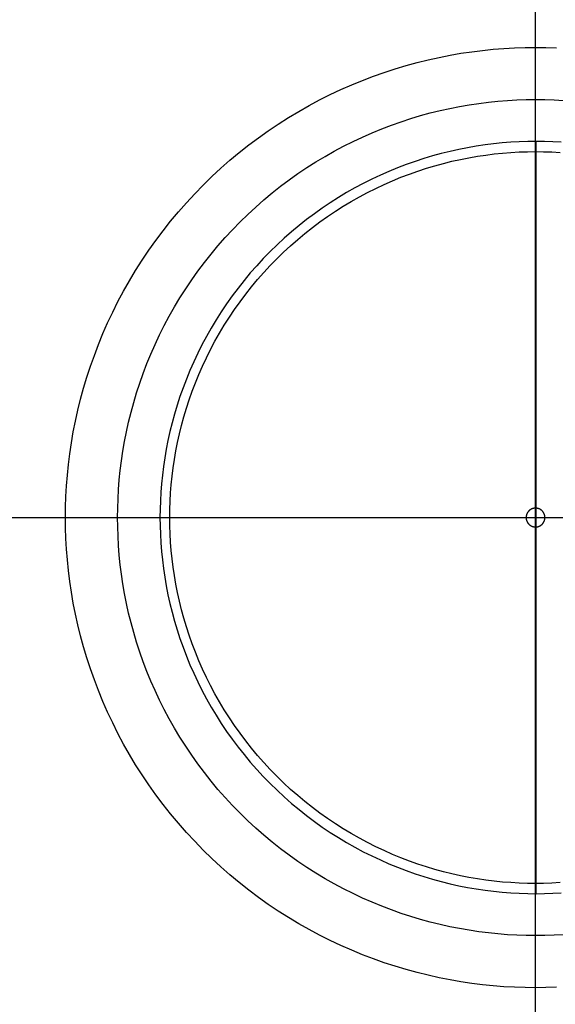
# Model space of a CAD drawing. Header units: millimetres. Extents: x -2314 to -1864, y 544 to 1121.
# Tile 5 of 9: x -2134 to -2087, y 728 to 813. Entities that reach past the tile are written whole.
import ezdxf

# ---------------------------------------------------------------- set-up
doc = ezdxf.new("R2010")
doc.units = ezdxf.units.MM
doc.layers.add('EXTRUSIÓN', color=7, linetype='Continuous')

msp = doc.modelspace()

# ---------------------------------------------------------------- linework, layer by layer
at = {"layer": 'EXTRUSIÓN', "extrusion": (1, 0, 0)}
for points in [[(995.315, -1251.801), (810.462, -805.527)], [(986.319, -1255.527), (801.466, -809.253)], [(810.462, -805.527), (801.466, -809.253)], [(802.348, -1030.527), (802.348, -965.614)], [(770.703, -946.14), (770.703, -378.156)], [(769.892, -1030.527), (769.892, -965.614)], [(769.892, -946.14), (769.892, -378.156)], [(769.892, -946.14), (769.892, -378.156)], [(769.08, -946.14), (769.08, -378.156)], [(553.464, -1255.527), (738.317, -809.253)], [(729.321, -805.527), (738.317, -809.253)], [(737.435, -1030.527), (737.435, -965.614)], [(544.469, -1251.801), (729.321, -805.527)]]:
    msp.add_lwpolyline(points, dxfattribs=at)
at = {"layer": 'EXTRUSIÓN'}
for points in [[(-2089.011, 673.55), (-2089.011, 866.233)], [(-2089.011, 677.583), (-2089.011, 862.2)], [(-2089.011, 677.583), (-2089.011, 862.2)], [(-2089.011, 681.616), (-2089.011, 858.167)], [(-2087.202, 729.362), (-2088.11, 729.331), (-2089.011, 729.321), (-2089.911, 729.331), (-2090.819, 729.362), (-2091.734, 729.413), (-2092.656, 729.485), (-2093.583, 729.58), (-2094.516, 729.696), (-2095.453, 729.836), (-2096.393, 729.999), (-2097.336, 730.185), (-2098.281, 730.395), (-2099.227, 730.629), (-2100.174, 730.887), (-2101.12, 731.17), (-2102.064, 731.479), (-2103.006, 731.812), (-2103.944, 732.17), (-2104.878, 732.553), (-2105.807, 732.961), (-2106.729, 733.395), (-2107.644, 733.854), (-2108.551, 734.337), (-2109.448, 734.845), (-2110.335, 735.378), (-2111.211, 735.934), (-2112.075, 736.515), (-2112.925, 737.119), (-2113.761, 737.745), (-2114.582, 738.395), (-2115.387, 739.066), (-2116.175, 739.758), (-2116.946, 740.471), (-2117.698, 741.204), (-2118.431, 741.956), (-2119.144, 742.727), (-2119.836, 743.515), (-2120.508, 744.32), (-2121.157, 745.141), (-2121.783, 745.977), (-2122.387, 746.828), (-2122.968, 747.691), (-2123.524, 748.567), (-2124.057, 749.454), (-2124.565, 750.351), (-2125.049, 751.258), (-2125.507, 752.173), (-2125.941, 753.095), (-2126.349, 754.024), (-2126.732, 754.958), (-2127.091, 755.896), (-2127.424, 756.838), (-2127.732, 757.782), (-2128.015, 758.728), (-2128.273, 759.675), (-2128.508, 760.621), (-2128.718, 761.566), (-2128.904, 762.509), (-2129.066, 763.45), (-2129.206, 764.386), (-2129.322, 765.319), (-2129.417, 766.246), (-2129.489, 767.168), (-2129.541, 768.083), (-2129.571, 768.991), (-2129.581, 769.892), (-2129.571, 770.792), (-2129.541, 771.7), (-2129.489, 772.615), (-2129.417, 773.537), (-2129.322, 774.464), (-2129.206, 775.397), (-2129.066, 776.334), (-2128.904, 777.274), (-2128.718, 778.217), (-2128.508, 779.162), (-2128.273, 780.108), (-2128.015, 781.055), (-2127.732, 782.001), (-2127.424, 782.945), (-2127.091, 783.887), (-2126.732, 784.825), (-2126.349, 785.759), (-2125.941, 786.688), (-2125.507, 787.61), (-2125.049, 788.525), (-2124.565, 789.432), (-2124.057, 790.329), (-2123.524, 791.216), (-2122.968, 792.092), (-2122.387, 792.956), (-2121.783, 793.806), (-2121.157, 794.642), (-2120.508, 795.463), (-2119.836, 796.268), (-2119.144, 797.056), (-2118.431, 797.827), (-2117.698, 798.579), (-2116.946, 799.312), (-2116.175, 800.025), (-2115.387, 800.717), (-2114.582, 801.388), (-2113.761, 802.038), (-2112.925, 802.664), (-2112.075, 803.268), (-2111.211, 803.849), (-2110.335, 804.405), (-2109.448, 804.938), (-2108.551, 805.446), (-2107.644, 805.93), (-2106.729, 806.388), (-2105.807, 806.822), (-2104.878, 807.23), (-2103.944, 807.613), (-2103.006, 807.972), (-2102.064, 808.305), (-2101.12, 808.613), (-2100.174, 808.896), (-2099.227, 809.154), (-2098.281, 809.389), (-2097.336, 809.598), (-2096.393, 809.785), (-2095.453, 809.947), (-2094.516, 810.087), (-2093.583, 810.203), (-2092.656, 810.298), (-2091.734, 810.37), (-2090.819, 810.422), (-2089.911, 810.452), (-2089.011, 810.462), (-2088.11, 810.452), (-2087.202, 810.422)], [(-2086.589, 733.9), (-2087.402, 733.855), (-2088.21, 733.828), (-2089.011, 733.819), (-2089.811, 733.828), (-2090.619, 733.855), (-2091.432, 733.9), (-2092.252, 733.965), (-2093.076, 734.049), (-2093.905, 734.153), (-2094.738, 734.277), (-2095.574, 734.421), (-2096.413, 734.587), (-2097.253, 734.773), (-2098.095, 734.982), (-2098.936, 735.211), (-2099.777, 735.463), (-2100.617, 735.737), (-2101.454, 736.033), (-2102.289, 736.352), (-2103.119, 736.693), (-2103.945, 737.056), (-2104.765, 737.441), (-2105.579, 737.849), (-2106.385, 738.279), (-2107.182, 738.731), (-2107.971, 739.204), (-2108.75, 739.699), (-2109.518, 740.215), (-2110.274, 740.752), (-2111.017, 741.309), (-2111.747, 741.887), (-2112.463, 742.483), (-2113.164, 743.099), (-2113.849, 743.733), (-2114.518, 744.384), (-2115.169, 745.053), (-2115.803, 745.738), (-2116.419, 746.439), (-2117.016, 747.155), (-2117.593, 747.885), (-2118.15, 748.629), (-2118.687, 749.385), (-2119.203, 750.152), (-2119.698, 750.931), (-2120.172, 751.72), (-2120.623, 752.518), (-2121.053, 753.324), (-2121.461, 754.137), (-2121.846, 754.957), (-2122.21, 755.783), (-2122.55, 756.613), (-2122.869, 757.448), (-2123.165, 758.285), (-2123.439, 759.125), (-2123.691, 759.966), (-2123.921, 760.807), (-2124.129, 761.649), (-2124.315, 762.489), (-2124.481, 763.328), (-2124.625, 764.164), (-2124.749, 764.997), (-2124.853, 765.826), (-2124.937, 766.65), (-2125.002, 767.47), (-2125.047, 768.283), (-2125.074, 769.091), (-2125.083, 769.892), (-2125.074, 770.692), (-2125.047, 771.5), (-2125.002, 772.313), (-2124.937, 773.133), (-2124.853, 773.957), (-2124.749, 774.786), (-2124.625, 775.619), (-2124.481, 776.455), (-2124.315, 777.294), (-2124.129, 778.134), (-2123.921, 778.976), (-2123.691, 779.817), (-2123.439, 780.658), (-2123.165, 781.498), (-2122.869, 782.335), (-2122.55, 783.17), (-2122.21, 784), (-2121.846, 784.826), (-2121.461, 785.646), (-2121.053, 786.459), (-2120.623, 787.266), (-2120.172, 788.063), (-2119.698, 788.852), (-2119.203, 789.631), (-2118.687, 790.399), (-2118.15, 791.155), (-2117.593, 791.898), (-2117.016, 792.628), (-2116.419, 793.344), (-2115.803, 794.045), (-2115.169, 794.73), (-2114.518, 795.399), (-2113.849, 796.05), (-2113.164, 796.684), (-2112.463, 797.3), (-2111.747, 797.897), (-2111.017, 798.474), (-2110.274, 799.031), (-2109.518, 799.568), (-2108.75, 800.084), (-2107.971, 800.579), (-2107.182, 801.053), (-2106.385, 801.504), (-2105.579, 801.934), (-2104.765, 802.342), (-2103.945, 802.727), (-2103.119, 803.091), (-2102.289, 803.431), (-2101.454, 803.75), (-2100.617, 804.046), (-2099.777, 804.32), (-2098.936, 804.572), (-2098.095, 804.802), (-2097.253, 805.01), (-2096.413, 805.196), (-2095.574, 805.362), (-2094.738, 805.506), (-2093.905, 805.63), (-2093.076, 805.734), (-2092.252, 805.818), (-2091.432, 805.883), (-2090.619, 805.928), (-2089.811, 805.955), (-2089.011, 805.964), (-2088.21, 805.955), (-2087.402, 805.928), (-2086.589, 805.883)], [(-2086.789, 802.275), (-2087.521, 802.316), (-2088.248, 802.34), (-2088.968, 802.348), (-2089.689, 802.34), (-2090.415, 802.316), (-2091.147, 802.275), (-2091.885, 802.217), (-2092.627, 802.141), (-2093.372, 802.048), (-2094.122, 801.936), (-2094.874, 801.806), (-2095.629, 801.657), (-2096.385, 801.489), (-2097.142, 801.302), (-2097.899, 801.095), (-2098.656, 800.868), (-2099.411, 800.622), (-2100.165, 800.356), (-2100.915, 800.069), (-2101.663, 799.762), (-2102.405, 799.436), (-2103.143, 799.089), (-2103.875, 798.722), (-2104.601, 798.335), (-2105.318, 797.929), (-2106.028, 797.503), (-2106.729, 797.057), (-2107.419, 796.593), (-2108.1, 796.11), (-2108.769, 795.608), (-2109.425, 795.089), (-2110.07, 794.552), (-2110.7, 793.998), (-2111.317, 793.428), (-2111.918, 792.842), (-2112.505, 792.24), (-2113.075, 791.623), (-2113.629, 790.993), (-2114.166, 790.349), (-2114.685, 789.692), (-2115.187, 789.023), (-2115.67, 788.343), (-2116.134, 787.652), (-2116.579, 786.951), (-2117.005, 786.242), (-2117.412, 785.524), (-2117.799, 784.799), (-2118.166, 784.067), (-2118.512, 783.329), (-2118.839, 782.586), (-2119.146, 781.839), (-2119.432, 781.088), (-2119.699, 780.334), (-2119.945, 779.579), (-2120.172, 778.822), (-2120.379, 778.065), (-2120.566, 777.308), (-2120.734, 776.552), (-2120.883, 775.797), (-2121.013, 775.045), (-2121.124, 774.296), (-2121.218, 773.55), (-2121.293, 772.808), (-2121.351, 772.071), (-2121.392, 771.338), (-2121.417, 770.612), (-2121.425, 769.892), (-2121.417, 769.171), (-2121.392, 768.445), (-2121.351, 767.712), (-2121.293, 766.975), (-2121.218, 766.233), (-2121.124, 765.487), (-2121.013, 764.738), (-2120.883, 763.986), (-2120.734, 763.231), (-2120.566, 762.475), (-2120.379, 761.718), (-2120.172, 760.961), (-2119.945, 760.204), (-2119.699, 759.449), (-2119.432, 758.695), (-2119.146, 757.945), (-2118.839, 757.197), (-2118.512, 756.454), (-2118.166, 755.717), (-2117.799, 754.985), (-2117.412, 754.259), (-2117.005, 753.541), (-2116.579, 752.832), (-2116.134, 752.131), (-2115.67, 751.44), (-2115.187, 750.76), (-2114.685, 750.091), (-2114.166, 749.434), (-2113.629, 748.79), (-2113.075, 748.16), (-2112.505, 747.543), (-2111.918, 746.941), (-2111.317, 746.355), (-2110.7, 745.785), (-2110.07, 745.231), (-2109.425, 744.694), (-2108.769, 744.175), (-2108.1, 743.673), (-2107.419, 743.19), (-2106.729, 742.726), (-2106.028, 742.28), (-2105.318, 741.854), (-2104.601, 741.448), (-2103.875, 741.061), (-2103.143, 740.694), (-2102.405, 740.347), (-2101.663, 740.021), (-2100.915, 739.714), (-2100.165, 739.428), (-2099.411, 739.161), (-2098.656, 738.915), (-2097.899, 738.688), (-2097.142, 738.481), (-2096.385, 738.294), (-2095.629, 738.126), (-2094.874, 737.977), (-2094.122, 737.847), (-2093.372, 737.735), (-2092.627, 737.642), (-2091.885, 737.567), (-2091.147, 737.509), (-2090.415, 737.468), (-2089.689, 737.443), (-2088.968, 737.435), (-2088.248, 737.443), (-2087.521, 737.468), (-2086.789, 737.509)], [(-2086.789, 802.275), (-2087.521, 802.316), (-2088.248, 802.34), (-2088.968, 802.348), (-2089.689, 802.34), (-2090.415, 802.316), (-2091.147, 802.275), (-2091.885, 802.217), (-2092.627, 802.141), (-2093.372, 802.048), (-2094.122, 801.936), (-2094.874, 801.806), (-2095.629, 801.657), (-2096.385, 801.489), (-2097.142, 801.302), (-2097.899, 801.095), (-2098.656, 800.868), (-2099.411, 800.622), (-2100.165, 800.356), (-2100.915, 800.069), (-2101.663, 799.762), (-2102.405, 799.436), (-2103.143, 799.089), (-2103.875, 798.722), (-2104.601, 798.335), (-2105.318, 797.929), (-2106.028, 797.503), (-2106.729, 797.057), (-2107.419, 796.593), (-2108.1, 796.11), (-2108.769, 795.608), (-2109.425, 795.089), (-2110.07, 794.552), (-2110.7, 793.998), (-2111.317, 793.428), (-2111.918, 792.842), (-2112.505, 792.24), (-2113.075, 791.623), (-2113.629, 790.993), (-2114.166, 790.349), (-2114.685, 789.692), (-2115.187, 789.023), (-2115.67, 788.343), (-2116.134, 787.652), (-2116.579, 786.951), (-2117.005, 786.242), (-2117.412, 785.524), (-2117.799, 784.799), (-2118.166, 784.067), (-2118.512, 783.329), (-2118.839, 782.586), (-2119.146, 781.839), (-2119.432, 781.088), (-2119.699, 780.334), (-2119.945, 779.579), (-2120.172, 778.822), (-2120.379, 778.065), (-2120.566, 777.308), (-2120.734, 776.552), (-2120.883, 775.797), (-2121.013, 775.045), (-2121.124, 774.296), (-2121.218, 773.55), (-2121.293, 772.808), (-2121.351, 772.071), (-2121.392, 771.338), (-2121.417, 770.612), (-2121.425, 769.892), (-2121.417, 769.171), (-2121.392, 768.445), (-2121.351, 767.712), (-2121.293, 766.975), (-2121.218, 766.233), (-2121.124, 765.487), (-2121.013, 764.738), (-2120.883, 763.986), (-2120.734, 763.231), (-2120.566, 762.475), (-2120.379, 761.718), (-2120.172, 760.961), (-2119.945, 760.204), (-2119.699, 759.449), (-2119.432, 758.695), (-2119.146, 757.945), (-2118.839, 757.197), (-2118.512, 756.454), (-2118.166, 755.717), (-2117.799, 754.985), (-2117.412, 754.259), (-2117.005, 753.541), (-2116.579, 752.832), (-2116.134, 752.131), (-2115.67, 751.44), (-2115.187, 750.76), (-2114.685, 750.091), (-2114.166, 749.434), (-2113.629, 748.79), (-2113.075, 748.16), (-2112.505, 747.543), (-2111.918, 746.941), (-2111.317, 746.355), (-2110.7, 745.785), (-2110.07, 745.231), (-2109.425, 744.694), (-2108.769, 744.175), (-2108.1, 743.673), (-2107.419, 743.19), (-2106.729, 742.726), (-2106.028, 742.28), (-2105.318, 741.854), (-2104.601, 741.448), (-2103.875, 741.061), (-2103.143, 740.694), (-2102.405, 740.347), (-2101.663, 740.021), (-2100.915, 739.714), (-2100.165, 739.428), (-2099.411, 739.161), (-2098.656, 738.915), (-2097.899, 738.688), (-2097.142, 738.481), (-2096.385, 738.294), (-2095.629, 738.126), (-2094.874, 737.977), (-2094.122, 737.847), (-2093.372, 737.735), (-2092.627, 737.642), (-2091.885, 737.567), (-2091.147, 737.509), (-2090.415, 737.468), (-2089.689, 737.443), (-2088.968, 737.435), (-2088.248, 737.443), (-2087.521, 737.468), (-2086.789, 737.509)], [(-2086.789, 802.275), (-2087.521, 802.316), (-2088.248, 802.34), (-2088.968, 802.348), (-2089.689, 802.34), (-2090.415, 802.316), (-2091.147, 802.275), (-2091.885, 802.217), (-2092.627, 802.141), (-2093.372, 802.048), (-2094.122, 801.936), (-2094.874, 801.806), (-2095.629, 801.657), (-2096.385, 801.489), (-2097.142, 801.302), (-2097.899, 801.095), (-2098.656, 800.868), (-2099.411, 800.622), (-2100.165, 800.356), (-2100.915, 800.069), (-2101.663, 799.762), (-2102.405, 799.436), (-2103.143, 799.089), (-2103.875, 798.722), (-2104.601, 798.335), (-2105.318, 797.929), (-2106.028, 797.503), (-2106.729, 797.057), (-2107.419, 796.593), (-2108.1, 796.11), (-2108.769, 795.608), (-2109.425, 795.089), (-2110.07, 794.552), (-2110.7, 793.998), (-2111.317, 793.428), (-2111.918, 792.842), (-2112.505, 792.24), (-2113.075, 791.623), (-2113.629, 790.993), (-2114.166, 790.349), (-2114.685, 789.692), (-2115.187, 789.023), (-2115.67, 788.343), (-2116.134, 787.652), (-2116.579, 786.951), (-2117.005, 786.242), (-2117.412, 785.524), (-2117.799, 784.799), (-2118.166, 784.067), (-2118.512, 783.329), (-2118.839, 782.586), (-2119.146, 781.839), (-2119.432, 781.088), (-2119.699, 780.334), (-2119.945, 779.579), (-2120.172, 778.822), (-2120.379, 778.065), (-2120.566, 777.308), (-2120.734, 776.552), (-2120.883, 775.797), (-2121.013, 775.045), (-2121.124, 774.296), (-2121.218, 773.55), (-2121.293, 772.808), (-2121.351, 772.071), (-2121.392, 771.338), (-2121.417, 770.612), (-2121.425, 769.892), (-2121.417, 769.171), (-2121.392, 768.445), (-2121.351, 767.712), (-2121.293, 766.975), (-2121.218, 766.233), (-2121.124, 765.487), (-2121.013, 764.738), (-2120.883, 763.986), (-2120.734, 763.231), (-2120.566, 762.475), (-2120.379, 761.718), (-2120.172, 760.961), (-2119.945, 760.204), (-2119.699, 759.449), (-2119.432, 758.695), (-2119.146, 757.945), (-2118.839, 757.197), (-2118.512, 756.454), (-2118.166, 755.717), (-2117.799, 754.985), (-2117.412, 754.259), (-2117.005, 753.541), (-2116.579, 752.832), (-2116.134, 752.131), (-2115.67, 751.44), (-2115.187, 750.76), (-2114.685, 750.091), (-2114.166, 749.434), (-2113.629, 748.79), (-2113.075, 748.16), (-2112.505, 747.543), (-2111.918, 746.941), (-2111.317, 746.355), (-2110.7, 745.785), (-2110.07, 745.231), (-2109.425, 744.694), (-2108.769, 744.175), (-2108.1, 743.673), (-2107.419, 743.19), (-2106.729, 742.726), (-2106.028, 742.28), (-2105.318, 741.854), (-2104.601, 741.448), (-2103.875, 741.061), (-2103.143, 740.694), (-2102.405, 740.347), (-2101.663, 740.021), (-2100.915, 739.714), (-2100.165, 739.428), (-2099.411, 739.161), (-2098.656, 738.915), (-2097.899, 738.688), (-2097.142, 738.481), (-2096.385, 738.294), (-2095.629, 738.126), (-2094.874, 737.977), (-2094.122, 737.847), (-2093.372, 737.735), (-2092.627, 737.642), (-2091.885, 737.567), (-2091.147, 737.509), (-2090.415, 737.468), (-2089.689, 737.443), (-2088.968, 737.435), (-2088.248, 737.443), (-2087.521, 737.468), (-2086.789, 737.509)], [(-2088.968, 737.435), (-2088.968, 802.348)], [(-2088.968, 737.435), (-2088.968, 802.348)], [(-2086.891, 738.388), (-2087.603, 738.348), (-2088.31, 738.325), (-2089.011, 738.317), (-2089.711, 738.325), (-2090.418, 738.348), (-2091.13, 738.388), (-2091.848, 738.445), (-2092.569, 738.518), (-2093.295, 738.609), (-2094.024, 738.717), (-2094.756, 738.844), (-2095.49, 738.989), (-2096.226, 739.152), (-2096.962, 739.335), (-2097.699, 739.536), (-2098.435, 739.756), (-2099.17, 739.996), (-2099.903, 740.255), (-2100.633, 740.534), (-2101.36, 740.832), (-2102.083, 741.15), (-2102.801, 741.487), (-2103.513, 741.844), (-2104.218, 742.221), (-2104.917, 742.616), (-2105.607, 743.03), (-2106.289, 743.464), (-2106.961, 743.915), (-2107.622, 744.385), (-2108.273, 744.873), (-2108.912, 745.378), (-2109.539, 745.901), (-2110.152, 746.44), (-2110.752, 746.994), (-2111.337, 747.565), (-2111.908, 748.15), (-2112.463, 748.75), (-2113.001, 749.364), (-2113.524, 749.99), (-2114.029, 750.629), (-2114.517, 751.28), (-2114.987, 751.942), (-2115.438, 752.614), (-2115.872, 753.295), (-2116.286, 753.986), (-2116.682, 754.684), (-2117.058, 755.389), (-2117.415, 756.102), (-2117.752, 756.819), (-2118.07, 757.542), (-2118.368, 758.269), (-2118.647, 758.999), (-2118.906, 759.732), (-2119.146, 760.467), (-2119.366, 761.204), (-2119.568, 761.94), (-2119.75, 762.677), (-2119.913, 763.412), (-2120.058, 764.146), (-2120.185, 764.878), (-2120.293, 765.607), (-2120.384, 766.333), (-2120.458, 767.054), (-2120.514, 767.772), (-2120.554, 768.484), (-2120.577, 769.191), (-2120.585, 769.892), (-2120.577, 770.592), (-2120.554, 771.299), (-2120.514, 772.011), (-2120.458, 772.729), (-2120.384, 773.45), (-2120.293, 774.176), (-2120.185, 774.905), (-2120.058, 775.637), (-2119.913, 776.371), (-2119.75, 777.107), (-2119.568, 777.843), (-2119.366, 778.58), (-2119.146, 779.316), (-2118.906, 780.051), (-2118.647, 780.784), (-2118.368, 781.514), (-2118.07, 782.241), (-2117.752, 782.964), (-2117.415, 783.682), (-2117.058, 784.394), (-2116.682, 785.099), (-2116.286, 785.798), (-2115.872, 786.488), (-2115.438, 787.17), (-2114.987, 787.842), (-2114.517, 788.503), (-2114.029, 789.154), (-2113.524, 789.793), (-2113.001, 790.42), (-2112.463, 791.033), (-2111.908, 791.633), (-2111.337, 792.218), (-2110.752, 792.789), (-2110.152, 793.344), (-2109.539, 793.882), (-2108.912, 794.405), (-2108.273, 794.91), (-2107.622, 795.398), (-2106.961, 795.868), (-2106.289, 796.319), (-2105.607, 796.753), (-2104.917, 797.167), (-2104.218, 797.563), (-2103.513, 797.939), (-2102.801, 798.296), (-2102.083, 798.633), (-2101.36, 798.951), (-2100.633, 799.249), (-2099.903, 799.528), (-2099.17, 799.787), (-2098.435, 800.027), (-2097.699, 800.247), (-2096.962, 800.449), (-2096.226, 800.631), (-2095.49, 800.794), (-2094.756, 800.939), (-2094.024, 801.066), (-2093.295, 801.174), (-2092.569, 801.265), (-2091.848, 801.338), (-2091.13, 801.395), (-2090.418, 801.435), (-2089.711, 801.458), (-2089.011, 801.466), (-2088.31, 801.458), (-2087.603, 801.435), (-2086.891, 801.395)], [(-2089.011, 769.08), (-2089.011, 770.703)], [(-2089.011, 769.08), (-2089.011, 770.703)], [(-2185.352, 769.892), (-1992.669, 769.892)], [(-2181.319, 769.892), (-1996.702, 769.892)], [(-2181.319, 769.892), (-1996.702, 769.892)], [(-2177.286, 769.892), (-2000.735, 769.892)], [(-2121.425, 769.892), (-2056.512, 769.892)], [(-2121.425, 769.892), (-2056.512, 769.892)], [(-2089.822, 769.892), (-2088.199, 769.892)], [(-2089.822, 769.892), (-2088.199, 769.892)]]:
    msp.add_lwpolyline(points, dxfattribs=at)
msp.add_lwpolyline([(-2088.199, 769.892), (-2088.199, 769.91), (-2088.2, 769.928), (-2088.201, 769.946), (-2088.202, 769.964), (-2088.204, 769.983), (-2088.207, 770.002), (-2088.209, 770.02), (-2088.213, 770.039), (-2088.216, 770.058), (-2088.221, 770.077), (-2088.225, 770.096), (-2088.231, 770.115), (-2088.236, 770.134), (-2088.242, 770.153), (-2088.249, 770.171), (-2088.256, 770.19), (-2088.264, 770.209), (-2088.272, 770.227), (-2088.281, 770.246), (-2088.29, 770.264), (-2088.3, 770.282), (-2088.31, 770.3), (-2088.32, 770.318), (-2088.331, 770.336), (-2088.343, 770.353), (-2088.355, 770.37), (-2088.368, 770.387), (-2088.381, 770.403), (-2088.394, 770.419), (-2088.408, 770.435), (-2088.422, 770.45), (-2088.437, 770.465), (-2088.452, 770.48), (-2088.467, 770.494), (-2088.483, 770.508), (-2088.499, 770.521), (-2088.516, 770.534), (-2088.532, 770.547), (-2088.549, 770.559), (-2088.567, 770.571), (-2088.584, 770.582), (-2088.602, 770.592), (-2088.62, 770.603), (-2088.638, 770.612), (-2088.656, 770.621), (-2088.675, 770.63), (-2088.693, 770.638), (-2088.712, 770.646), (-2088.731, 770.653), (-2088.75, 770.66), (-2088.768, 770.666), (-2088.787, 770.672), (-2088.806, 770.677), (-2088.825, 770.681), (-2088.844, 770.686), (-2088.863, 770.689), (-2088.882, 770.693), (-2088.901, 770.695), (-2088.919, 770.698), (-2088.938, 770.7), (-2088.956, 770.701), (-2088.974, 770.702), (-2088.993, 770.703), (-2089.011, 770.703), (-2089.029, 770.703), (-2089.047, 770.702), (-2089.065, 770.701), (-2089.084, 770.7), (-2089.102, 770.698), (-2089.121, 770.695), (-2089.139, 770.693), (-2089.158, 770.689), (-2089.177, 770.686), (-2089.196, 770.681), (-2089.215, 770.677), (-2089.234, 770.672), (-2089.253, 770.666), (-2089.272, 770.66), (-2089.291, 770.653), (-2089.309, 770.646), (-2089.328, 770.638), (-2089.347, 770.63), (-2089.365, 770.621), (-2089.383, 770.612), (-2089.401, 770.603), (-2089.419, 770.592), (-2089.437, 770.582), (-2089.455, 770.571), (-2089.472, 770.559), (-2089.489, 770.547), (-2089.506, 770.534), (-2089.522, 770.521), (-2089.538, 770.508), (-2089.554, 770.494), (-2089.569, 770.48), (-2089.584, 770.465), (-2089.599, 770.45), (-2089.613, 770.435), (-2089.627, 770.419), (-2089.641, 770.403), (-2089.654, 770.387), (-2089.666, 770.37), (-2089.678, 770.353), (-2089.69, 770.336), (-2089.701, 770.318), (-2089.712, 770.3), (-2089.722, 770.282), (-2089.731, 770.264), (-2089.741, 770.246), (-2089.749, 770.227), (-2089.757, 770.209), (-2089.765, 770.19), (-2089.772, 770.171), (-2089.779, 770.153), (-2089.785, 770.134), (-2089.791, 770.115), (-2089.796, 770.096), (-2089.801, 770.077), (-2089.805, 770.058), (-2089.808, 770.039), (-2089.812, 770.02), (-2089.815, 770.002), (-2089.817, 769.983), (-2089.819, 769.964), (-2089.82, 769.946), (-2089.821, 769.928), (-2089.822, 769.91), (-2089.822, 769.892), (-2089.822, 769.874), (-2089.821, 769.855), (-2089.82, 769.837), (-2089.819, 769.819), (-2089.817, 769.8), (-2089.815, 769.781), (-2089.812, 769.763), (-2089.808, 769.744), (-2089.805, 769.725), (-2089.801, 769.706), (-2089.796, 769.687), (-2089.791, 769.668), (-2089.785, 769.649), (-2089.779, 769.63), (-2089.772, 769.612), (-2089.765, 769.593), (-2089.757, 769.574), (-2089.749, 769.556), (-2089.741, 769.537), (-2089.731, 769.519), (-2089.722, 769.501), (-2089.712, 769.483), (-2089.701, 769.465), (-2089.69, 769.448), (-2089.678, 769.43), (-2089.666, 769.413), (-2089.654, 769.397), (-2089.641, 769.38), (-2089.627, 769.364), (-2089.613, 769.348), (-2089.599, 769.333), (-2089.584, 769.318), (-2089.569, 769.303), (-2089.554, 769.289), (-2089.538, 769.275), (-2089.522, 769.262), (-2089.506, 769.249), (-2089.489, 769.236), (-2089.472, 769.224), (-2089.455, 769.212), (-2089.437, 769.201), (-2089.419, 769.191), (-2089.401, 769.18), (-2089.383, 769.171), (-2089.365, 769.162), (-2089.347, 769.153), (-2089.328, 769.145), (-2089.309, 769.137), (-2089.291, 769.13), (-2089.272, 769.123), (-2089.253, 769.117), (-2089.234, 769.111), (-2089.215, 769.106), (-2089.196, 769.102), (-2089.177, 769.097), (-2089.158, 769.094), (-2089.139, 769.09), (-2089.121, 769.088), (-2089.102, 769.085), (-2089.084, 769.083), (-2089.065, 769.082), (-2089.047, 769.081), (-2089.029, 769.08), (-2089.011, 769.08), (-2088.993, 769.08), (-2088.974, 769.081), (-2088.956, 769.082), (-2088.938, 769.083), (-2088.919, 769.085), (-2088.901, 769.088), (-2088.882, 769.09), (-2088.863, 769.094), (-2088.844, 769.097), (-2088.825, 769.102), (-2088.806, 769.106), (-2088.787, 769.111), (-2088.768, 769.117), (-2088.75, 769.123), (-2088.731, 769.13), (-2088.712, 769.137), (-2088.693, 769.145), (-2088.675, 769.153), (-2088.656, 769.162), (-2088.638, 769.171), (-2088.62, 769.18), (-2088.602, 769.191), (-2088.584, 769.201), (-2088.567, 769.212), (-2088.549, 769.224), (-2088.532, 769.236), (-2088.516, 769.249), (-2088.499, 769.262), (-2088.483, 769.275), (-2088.467, 769.289), (-2088.452, 769.303), (-2088.437, 769.318), (-2088.422, 769.333), (-2088.408, 769.348), (-2088.394, 769.364), (-2088.381, 769.38), (-2088.368, 769.397), (-2088.355, 769.413), (-2088.343, 769.43), (-2088.331, 769.448), (-2088.32, 769.465), (-2088.31, 769.483), (-2088.3, 769.501), (-2088.29, 769.519), (-2088.281, 769.537), (-2088.272, 769.556), (-2088.264, 769.574), (-2088.256, 769.593), (-2088.249, 769.612), (-2088.242, 769.63), (-2088.236, 769.649), (-2088.231, 769.668), (-2088.225, 769.687), (-2088.221, 769.706), (-2088.216, 769.725), (-2088.213, 769.744), (-2088.209, 769.763), (-2088.207, 769.781), (-2088.204, 769.8), (-2088.202, 769.819), (-2088.201, 769.837), (-2088.2, 769.855), (-2088.199, 769.874)], close=True, dxfattribs=at)
msp.add_lwpolyline([(-2088.199, 769.892), (-2088.199, 769.91), (-2088.2, 769.928), (-2088.201, 769.946), (-2088.202, 769.964), (-2088.204, 769.983), (-2088.207, 770.002), (-2088.209, 770.02), (-2088.213, 770.039), (-2088.216, 770.058), (-2088.221, 770.077), (-2088.225, 770.096), (-2088.231, 770.115), (-2088.236, 770.134), (-2088.242, 770.153), (-2088.249, 770.171), (-2088.256, 770.19), (-2088.264, 770.209), (-2088.272, 770.227), (-2088.281, 770.246), (-2088.29, 770.264), (-2088.3, 770.282), (-2088.31, 770.3), (-2088.32, 770.318), (-2088.331, 770.336), (-2088.343, 770.353), (-2088.355, 770.37), (-2088.368, 770.387), (-2088.381, 770.403), (-2088.394, 770.419), (-2088.408, 770.435), (-2088.422, 770.45), (-2088.437, 770.465), (-2088.452, 770.48), (-2088.467, 770.494), (-2088.483, 770.508), (-2088.499, 770.521), (-2088.516, 770.534), (-2088.532, 770.547), (-2088.549, 770.559), (-2088.567, 770.571), (-2088.584, 770.582), (-2088.602, 770.592), (-2088.62, 770.603), (-2088.638, 770.612), (-2088.656, 770.621), (-2088.675, 770.63), (-2088.693, 770.638), (-2088.712, 770.646), (-2088.731, 770.653), (-2088.75, 770.66), (-2088.768, 770.666), (-2088.787, 770.672), (-2088.806, 770.677), (-2088.825, 770.681), (-2088.844, 770.686), (-2088.863, 770.689), (-2088.882, 770.693), (-2088.901, 770.695), (-2088.919, 770.698), (-2088.938, 770.7), (-2088.956, 770.701), (-2088.974, 770.702), (-2088.993, 770.703), (-2089.011, 770.703), (-2089.029, 770.703), (-2089.047, 770.702), (-2089.065, 770.701), (-2089.084, 770.7), (-2089.102, 770.698), (-2089.121, 770.695), (-2089.139, 770.693), (-2089.158, 770.689), (-2089.177, 770.686), (-2089.196, 770.681), (-2089.215, 770.677), (-2089.234, 770.672), (-2089.253, 770.666), (-2089.272, 770.66), (-2089.291, 770.653), (-2089.309, 770.646), (-2089.328, 770.638), (-2089.347, 770.63), (-2089.365, 770.621), (-2089.383, 770.612), (-2089.401, 770.603), (-2089.419, 770.592), (-2089.437, 770.582), (-2089.455, 770.571), (-2089.472, 770.559), (-2089.489, 770.547), (-2089.506, 770.534), (-2089.522, 770.521), (-2089.538, 770.508), (-2089.554, 770.494), (-2089.569, 770.48), (-2089.584, 770.465), (-2089.599, 770.45), (-2089.613, 770.435), (-2089.627, 770.419), (-2089.641, 770.403), (-2089.654, 770.387), (-2089.666, 770.37), (-2089.678, 770.353), (-2089.69, 770.336), (-2089.701, 770.318), (-2089.712, 770.3), (-2089.722, 770.282), (-2089.731, 770.264), (-2089.741, 770.246), (-2089.749, 770.227), (-2089.757, 770.209), (-2089.765, 770.19), (-2089.772, 770.171), (-2089.779, 770.153), (-2089.785, 770.134), (-2089.791, 770.115), (-2089.796, 770.096), (-2089.801, 770.077), (-2089.805, 770.058), (-2089.808, 770.039), (-2089.812, 770.02), (-2089.815, 770.002), (-2089.817, 769.983), (-2089.819, 769.964), (-2089.82, 769.946), (-2089.821, 769.928), (-2089.822, 769.91), (-2089.822, 769.892), (-2089.822, 769.874), (-2089.821, 769.855), (-2089.82, 769.837), (-2089.819, 769.819), (-2089.817, 769.8), (-2089.815, 769.781), (-2089.812, 769.763), (-2089.808, 769.744), (-2089.805, 769.725), (-2089.801, 769.706), (-2089.796, 769.687), (-2089.791, 769.668), (-2089.785, 769.649), (-2089.779, 769.63), (-2089.772, 769.612), (-2089.765, 769.593), (-2089.757, 769.574), (-2089.749, 769.556), (-2089.741, 769.537), (-2089.731, 769.519), (-2089.722, 769.501), (-2089.712, 769.483), (-2089.701, 769.465), (-2089.69, 769.448), (-2089.678, 769.43), (-2089.666, 769.413), (-2089.654, 769.397), (-2089.641, 769.38), (-2089.627, 769.364), (-2089.613, 769.348), (-2089.599, 769.333), (-2089.584, 769.318), (-2089.569, 769.303), (-2089.554, 769.289), (-2089.538, 769.275), (-2089.522, 769.262), (-2089.506, 769.249), (-2089.489, 769.236), (-2089.472, 769.224), (-2089.455, 769.212), (-2089.437, 769.201), (-2089.419, 769.191), (-2089.401, 769.18), (-2089.383, 769.171), (-2089.365, 769.162), (-2089.347, 769.153), (-2089.328, 769.145), (-2089.309, 769.137), (-2089.291, 769.13), (-2089.272, 769.123), (-2089.253, 769.117), (-2089.234, 769.111), (-2089.215, 769.106), (-2089.196, 769.102), (-2089.177, 769.097), (-2089.158, 769.094), (-2089.139, 769.09), (-2089.121, 769.088), (-2089.102, 769.085), (-2089.084, 769.083), (-2089.065, 769.082), (-2089.047, 769.081), (-2089.029, 769.08), (-2089.011, 769.08), (-2088.993, 769.08), (-2088.974, 769.081), (-2088.956, 769.082), (-2088.938, 769.083), (-2088.919, 769.085), (-2088.901, 769.088), (-2088.882, 769.09), (-2088.863, 769.094), (-2088.844, 769.097), (-2088.825, 769.102), (-2088.806, 769.106), (-2088.787, 769.111), (-2088.768, 769.117), (-2088.75, 769.123), (-2088.731, 769.13), (-2088.712, 769.137), (-2088.693, 769.145), (-2088.675, 769.153), (-2088.656, 769.162), (-2088.638, 769.171), (-2088.62, 769.18), (-2088.602, 769.191), (-2088.584, 769.201), (-2088.567, 769.212), (-2088.549, 769.224), (-2088.532, 769.236), (-2088.516, 769.249), (-2088.499, 769.262), (-2088.483, 769.275), (-2088.467, 769.289), (-2088.452, 769.303), (-2088.437, 769.318), (-2088.422, 769.333), (-2088.408, 769.348), (-2088.394, 769.364), (-2088.381, 769.38), (-2088.368, 769.397), (-2088.355, 769.413), (-2088.343, 769.43), (-2088.331, 769.448), (-2088.32, 769.465), (-2088.31, 769.483), (-2088.3, 769.501), (-2088.29, 769.519), (-2088.281, 769.537), (-2088.272, 769.556), (-2088.264, 769.574), (-2088.256, 769.593), (-2088.249, 769.612), (-2088.242, 769.63), (-2088.236, 769.649), (-2088.231, 769.668), (-2088.225, 769.687), (-2088.221, 769.706), (-2088.216, 769.725), (-2088.213, 769.744), (-2088.209, 769.763), (-2088.207, 769.781), (-2088.204, 769.8), (-2088.202, 769.819), (-2088.201, 769.837), (-2088.2, 769.855), (-2088.199, 769.874)], close=True, dxfattribs=at)
msp.add_lwpolyline([(-2088.199, 769.892), (-2088.199, 769.91), (-2088.2, 769.928), (-2088.201, 769.946), (-2088.202, 769.964), (-2088.204, 769.983), (-2088.207, 770.002), (-2088.209, 770.02), (-2088.213, 770.039), (-2088.216, 770.058), (-2088.221, 770.077), (-2088.225, 770.096), (-2088.231, 770.115), (-2088.236, 770.134), (-2088.242, 770.153), (-2088.249, 770.171), (-2088.256, 770.19), (-2088.264, 770.209), (-2088.272, 770.227), (-2088.281, 770.246), (-2088.29, 770.264), (-2088.3, 770.282), (-2088.31, 770.3), (-2088.32, 770.318), (-2088.331, 770.336), (-2088.343, 770.353), (-2088.355, 770.37), (-2088.368, 770.387), (-2088.381, 770.403), (-2088.394, 770.419), (-2088.408, 770.435), (-2088.422, 770.45), (-2088.437, 770.465), (-2088.452, 770.48), (-2088.467, 770.494), (-2088.483, 770.508), (-2088.499, 770.521), (-2088.516, 770.534), (-2088.532, 770.547), (-2088.549, 770.559), (-2088.567, 770.571), (-2088.584, 770.582), (-2088.602, 770.592), (-2088.62, 770.603), (-2088.638, 770.612), (-2088.656, 770.621), (-2088.675, 770.63), (-2088.693, 770.638), (-2088.712, 770.646), (-2088.731, 770.653), (-2088.75, 770.66), (-2088.768, 770.666), (-2088.787, 770.672), (-2088.806, 770.677), (-2088.825, 770.681), (-2088.844, 770.686), (-2088.863, 770.689), (-2088.882, 770.693), (-2088.901, 770.695), (-2088.919, 770.698), (-2088.938, 770.7), (-2088.956, 770.701), (-2088.974, 770.702), (-2088.993, 770.703), (-2089.011, 770.703), (-2089.029, 770.703), (-2089.047, 770.702), (-2089.065, 770.701), (-2089.084, 770.7), (-2089.102, 770.698), (-2089.121, 770.695), (-2089.139, 770.693), (-2089.158, 770.689), (-2089.177, 770.686), (-2089.196, 770.681), (-2089.215, 770.677), (-2089.234, 770.672), (-2089.253, 770.666), (-2089.272, 770.66), (-2089.291, 770.653), (-2089.309, 770.646), (-2089.328, 770.638), (-2089.347, 770.63), (-2089.365, 770.621), (-2089.383, 770.612), (-2089.401, 770.603), (-2089.419, 770.592), (-2089.437, 770.582), (-2089.455, 770.571), (-2089.472, 770.559), (-2089.489, 770.547), (-2089.506, 770.534), (-2089.522, 770.521), (-2089.538, 770.508), (-2089.554, 770.494), (-2089.569, 770.48), (-2089.584, 770.465), (-2089.599, 770.45), (-2089.613, 770.435), (-2089.627, 770.419), (-2089.641, 770.403), (-2089.654, 770.387), (-2089.666, 770.37), (-2089.678, 770.353), (-2089.69, 770.336), (-2089.701, 770.318), (-2089.712, 770.3), (-2089.722, 770.282), (-2089.731, 770.264), (-2089.741, 770.246), (-2089.749, 770.227), (-2089.757, 770.209), (-2089.765, 770.19), (-2089.772, 770.171), (-2089.779, 770.153), (-2089.785, 770.134), (-2089.791, 770.115), (-2089.796, 770.096), (-2089.801, 770.077), (-2089.805, 770.058), (-2089.808, 770.039), (-2089.812, 770.02), (-2089.815, 770.002), (-2089.817, 769.983), (-2089.819, 769.964), (-2089.82, 769.946), (-2089.821, 769.928), (-2089.822, 769.91), (-2089.822, 769.892), (-2089.822, 769.874), (-2089.821, 769.855), (-2089.82, 769.837), (-2089.819, 769.819), (-2089.817, 769.8), (-2089.815, 769.781), (-2089.812, 769.763), (-2089.808, 769.744), (-2089.805, 769.725), (-2089.801, 769.706), (-2089.796, 769.687), (-2089.791, 769.668), (-2089.785, 769.649), (-2089.779, 769.63), (-2089.772, 769.612), (-2089.765, 769.593), (-2089.757, 769.574), (-2089.749, 769.556), (-2089.741, 769.537), (-2089.731, 769.519), (-2089.722, 769.501), (-2089.712, 769.483), (-2089.701, 769.465), (-2089.69, 769.448), (-2089.678, 769.43), (-2089.666, 769.413), (-2089.654, 769.397), (-2089.641, 769.38), (-2089.627, 769.364), (-2089.613, 769.348), (-2089.599, 769.333), (-2089.584, 769.318), (-2089.569, 769.303), (-2089.554, 769.289), (-2089.538, 769.275), (-2089.522, 769.262), (-2089.506, 769.249), (-2089.489, 769.236), (-2089.472, 769.224), (-2089.455, 769.212), (-2089.437, 769.201), (-2089.419, 769.191), (-2089.401, 769.18), (-2089.383, 769.171), (-2089.365, 769.162), (-2089.347, 769.153), (-2089.328, 769.145), (-2089.309, 769.137), (-2089.291, 769.13), (-2089.272, 769.123), (-2089.253, 769.117), (-2089.234, 769.111), (-2089.215, 769.106), (-2089.196, 769.102), (-2089.177, 769.097), (-2089.158, 769.094), (-2089.139, 769.09), (-2089.121, 769.088), (-2089.102, 769.085), (-2089.084, 769.083), (-2089.065, 769.082), (-2089.047, 769.081), (-2089.029, 769.08), (-2089.011, 769.08), (-2088.993, 769.08), (-2088.974, 769.081), (-2088.956, 769.082), (-2088.938, 769.083), (-2088.919, 769.085), (-2088.901, 769.088), (-2088.882, 769.09), (-2088.863, 769.094), (-2088.844, 769.097), (-2088.825, 769.102), (-2088.806, 769.106), (-2088.787, 769.111), (-2088.768, 769.117), (-2088.75, 769.123), (-2088.731, 769.13), (-2088.712, 769.137), (-2088.693, 769.145), (-2088.675, 769.153), (-2088.656, 769.162), (-2088.638, 769.171), (-2088.62, 769.18), (-2088.602, 769.191), (-2088.584, 769.201), (-2088.567, 769.212), (-2088.549, 769.224), (-2088.532, 769.236), (-2088.516, 769.249), (-2088.499, 769.262), (-2088.483, 769.275), (-2088.467, 769.289), (-2088.452, 769.303), (-2088.437, 769.318), (-2088.422, 769.333), (-2088.408, 769.348), (-2088.394, 769.364), (-2088.381, 769.38), (-2088.368, 769.397), (-2088.355, 769.413), (-2088.343, 769.43), (-2088.331, 769.448), (-2088.32, 769.465), (-2088.31, 769.483), (-2088.3, 769.501), (-2088.29, 769.519), (-2088.281, 769.537), (-2088.272, 769.556), (-2088.264, 769.574), (-2088.256, 769.593), (-2088.249, 769.612), (-2088.242, 769.63), (-2088.236, 769.649), (-2088.231, 769.668), (-2088.225, 769.687), (-2088.221, 769.706), (-2088.216, 769.725), (-2088.213, 769.744), (-2088.209, 769.763), (-2088.207, 769.781), (-2088.204, 769.8), (-2088.202, 769.819), (-2088.201, 769.837), (-2088.2, 769.855), (-2088.199, 769.874)], close=True, dxfattribs=at)
at = {"layer": 'EXTRUSIÓN', "extrusion": (0, 1, 0)}
for points in [[(2314.434, -1251.801), (2129.581, -805.527)], [(2305.438, -1255.527), (2120.585, -809.253)], [(2129.581, -805.527), (2120.585, -809.253)]]:
    msp.add_lwpolyline(points, dxfattribs=at)

doc.saveas('drawing.dxf')
